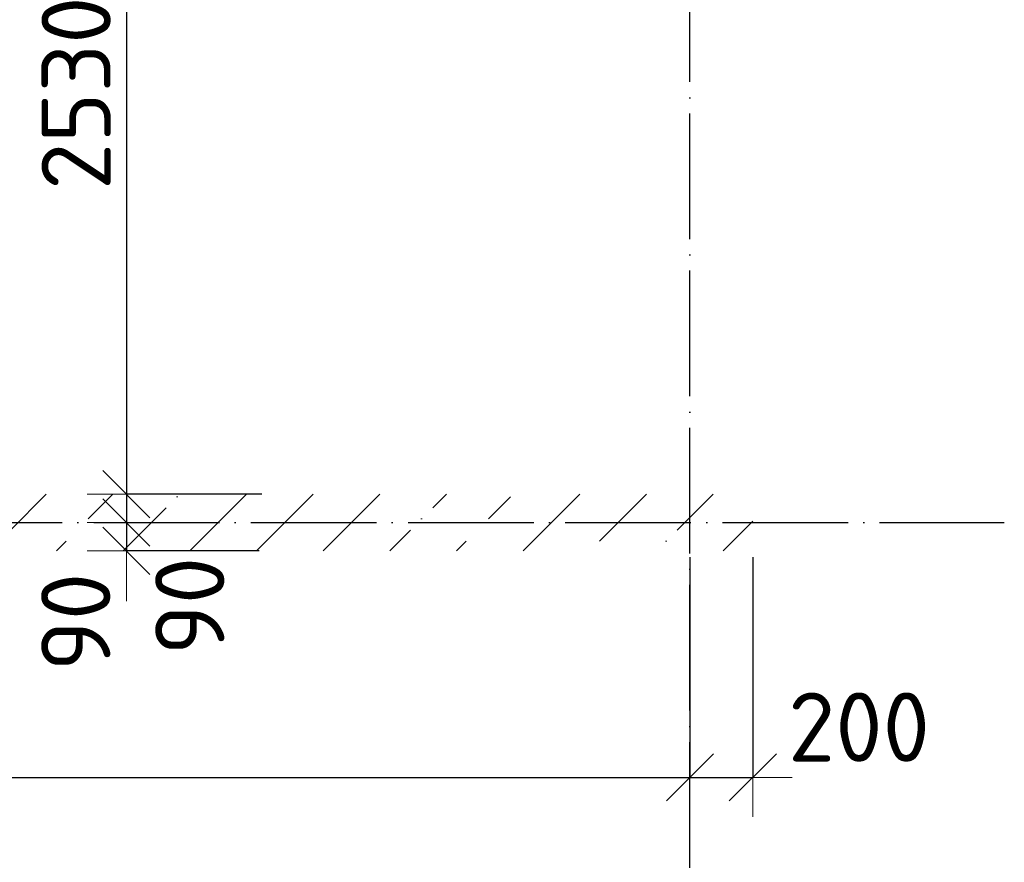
# Model space of a CAD drawing. Header units: millimetres. Extents: x -2725 to 73478, y 45740 to 74643.
# Tile 6 of 15: x 11767 to 14900, y 52259 to 54940. Entities that reach past the tile are written whole.
import ezdxf

# ---------------------------------------------------------------- set-up
doc = ezdxf.new("R2010")
doc.units = ezdxf.units.MM
doc.header["$PDMODE"] = 65
doc.linetypes.add('______11', pattern=[500, 400, -50, 0, -50])
doc.linetypes.add('______5', pattern=[1100, 800, -100, 100, -100])
doc.layers.add('Осевая линия_ общее', color=7, linetype='______5', lineweight=13, true_color=0xa0a0a0)
doc.layers.add('Размерная линия_ общее', color=7, linetype='Continuous', lineweight=13)
doc.layers.add('Стена_ общее', color=7, linetype='Continuous', lineweight=35)
doc.styles.add('ISOCPEUR', font='ISOCPEUR')
doc.dimstyles.new('DIMSTYLE_6', dxfattribs={"dimtxt": 220, "dimasz": 250, "dimexe": 0, "dimexo": 0, "dimgap": 110, "dimtad": 2, "dimdec": 0, "dimrnd": 5, "dimzin": 12, "dimdsep": 46, "dimtxsty": 'ISOCPEUR', "dimblk1": 'ALL_ML_STRICH', "dimblk2": 'ALL_ML_STRICH', "dimsah": 1, "dimcen": 0, "dimclrd": 7, "dimclre": 256, "dimclrt": 7, "dimadec": 0, "dimazin": 0, "dimtfac": 1, "dimtdec": 0, "dimtix": 1, "dimtmove": 2, "dimatfit": 3, "dimfxl": 0, "dimtzin": 0, "dimlwd": 0, "dimlwe": -3, "dimarcsym": 0})
doc.dimstyles.new('DIMSTYLE_9', dxfattribs={"dimtxt": 220, "dimasz": 250, "dimexe": 0, "dimexo": 0, "dimgap": 110, "dimtad": 2, "dimdec": 0, "dimrnd": 5, "dimzin": 12, "dimdsep": 46, "dimtxsty": 'ISOCPEUR', "dimblk1": 'ALL_ML_STRICH', "dimblk2": 'ALL_ML_STRICH', "dimsah": 1, "dimcen": 0, "dimclrd": 7, "dimclre": 256, "dimclrt": 7, "dimadec": 0, "dimazin": 0, "dimtfac": 1, "dimtdec": 0, "dimtix": 1, "dimtmove": 2, "dimatfit": 3, "dimfxl": 0, "dimtvp": 1.2, "dimtzin": 0, "dimlwd": 0, "dimlwe": -3, "dimarcsym": 0})

# ---------------------------------------------------------------- blocks, each defined once
blk = doc.blocks.new('ALL_ML_STRICH')
at = {"color": 0, "linetype": 'ByBlock', "lineweight": -2}
for p, q in [((0, -0.5), (0, 0.5)), ((-0.3, -0.3), (0.3, 0.3)), ((-1, 0), (0.5, 0))]:
    blk.add_line(p, q, dxfattribs=at)
blk = doc.blocks.new('*D125')
at = {"layer": 'DEFPOINTS', "color": 7, "linetype": 'Continuous', "lineweight": 13, "transparency": 33554687}
for p in [(12106.9, 55960), (12900, 55960), (12557.8, 53430)]:
    blk.add_point(p, dxfattribs=at)
at = {"layer": 'Размерная линия_ общее', "color": 253, "linetype": 'Continuous', "lineweight": -2, "true_color": 0xa0a0a0, "transparency": 33554687}
for p, q in [((12880, 55960), (12106.9, 55960)), ((12537.8, 53430), (12106.9, 53430))]:
    blk.add_line(p, q, dxfattribs=at)
at = {"layer": 'Размерная линия_ общее', "color": 7, "linetype": 'Continuous', "lineweight": -2, "transparency": 33554687}
blk.add_line((12106.9, 55960), (12106.9, 53430), dxfattribs=at)
at = {"layer": 'Размерная линия_ общее', "color": 7, "linetype": 'Continuous', "lineweight": 13, "transparency": 33554687, "xscale": 250, "yscale": 250, "zscale": 250}
for p, rotation in [((12106.9, 55960), 90), ((12106.9, 53430), 270)]:
    blk.add_blockref('ALL_ML_STRICH', p, dxfattribs=dict(at, rotation=rotation))
at = {"layer": 'Размерная линия_ общее', "color": 7, "linetype": 'Continuous', "lineweight": 13, "transparency": 33554687, "insert": (11946.9, 54706), "char_height": 220, "width": 880, "attachment_point": 5, "rotation": 90, "style": 'ISOCPEUR'}
blk.add_mtext('\\A1;{2530}', dxfattribs=at)
blk = doc.blocks.new('*D126')
at = {"layer": 'DEFPOINTS', "color": 7, "linetype": 'Continuous', "lineweight": 13, "transparency": 33554687}
for p in [(12106.9, 53430), (12557.8, 53430), (12394.5, 53340)]:
    blk.add_point(p, dxfattribs=at)
at = {"layer": 'Размерная линия_ общее', "color": 253, "linetype": 'Continuous', "lineweight": -2, "true_color": 0xa0a0a0, "transparency": 33554687}
for p, q in [((12537.8, 53430), (12106.9, 53430)), ((12106.9, 53340), (12106.9, 53340))]:
    blk.add_line(p, q, dxfattribs=at)
at = {"layer": 'Размерная линия_ общее', "color": 7, "linetype": 'Continuous', "lineweight": -2, "transparency": 33554687}
blk.add_line((12106.9, 53430), (12106.9, 53340), dxfattribs=at)
at = {"layer": 'Размерная линия_ общее', "color": 7, "linetype": 'Continuous', "lineweight": 13, "transparency": 33554687, "xscale": 250, "yscale": 250, "zscale": 250}
for p, rotation in [((12106.9, 53340), 270), ((12106.9, 53430), 90)]:
    blk.add_blockref('ALL_ML_STRICH', p, dxfattribs=dict(at, rotation=rotation))
at = {"layer": 'Размерная линия_ общее', "color": 7, "linetype": 'Continuous', "lineweight": 13, "transparency": 33554687, "insert": (12308.6, 53074.5), "char_height": 220, "width": 440, "attachment_point": 5, "rotation": 90, "style": 'ISOCPEUR'}
blk.add_mtext('\\A1;{90}', dxfattribs=at)
blk = doc.blocks.new('*D127')
at = {"layer": 'DEFPOINTS', "color": 7, "linetype": 'Continuous', "lineweight": 13, "transparency": 33554687}
for p in [(12106.9, 53340), (12394.5, 53340), (12549.4, 53250)]:
    blk.add_point(p, dxfattribs=at)
at = {"layer": 'Размерная линия_ общее', "color": 253, "linetype": 'Continuous', "lineweight": -2, "true_color": 0xa0a0a0, "transparency": 33554687}
for p, q in [((12106.9, 53340), (12106.9, 53340)), ((12529.4, 53250), (12106.9, 53250))]:
    blk.add_line(p, q, dxfattribs=at)
at = {"layer": 'Размерная линия_ общее', "color": 7, "linetype": 'Continuous', "lineweight": -2, "transparency": 33554687}
blk.add_line((12106.9, 53340), (12106.9, 53250), dxfattribs=at)
at = {"layer": 'Размерная линия_ общее', "color": 7, "linetype": 'Continuous', "lineweight": 13, "transparency": 33554687, "xscale": 250, "yscale": 250, "zscale": 250}
for p, rotation in [((12106.9, 53250), 270), ((12106.9, 53340), 90)]:
    blk.add_blockref('ALL_ML_STRICH', p, dxfattribs=dict(at, rotation=rotation))
at = {"layer": 'Размерная линия_ общее', "color": 7, "linetype": 'Continuous', "lineweight": 13, "transparency": 33554687, "insert": (11945.8, 53023.6), "char_height": 220, "width": 440, "attachment_point": 5, "rotation": 90, "style": 'ISOCPEUR'}
blk.add_mtext('\\A1;{90}', dxfattribs=at)
blk = doc.blocks.new('*D134')
at = {"layer": 'DEFPOINTS', "color": 7, "linetype": 'Continuous', "lineweight": 13, "transparency": 33554687}
for p in [(8400, 53250), (13900, 53250), (8400, 52528.8)]:
    blk.add_point(p, dxfattribs=at)
at = {"layer": 'Размерная линия_ общее', "color": 253, "linetype": 'Continuous', "lineweight": -2, "true_color": 0xa0a0a0, "transparency": 33554687}
for p, q in [((8400, 53230), (8400, 52528.8)), ((13900, 53230), (13900, 52528.8))]:
    blk.add_line(p, q, dxfattribs=at)
at = {"layer": 'Размерная линия_ общее', "color": 7, "linetype": 'Continuous', "lineweight": -2, "transparency": 33554687}
blk.add_line((8400, 52528.8), (13900, 52528.8), dxfattribs=at)
at = {"layer": 'Размерная линия_ общее', "color": 7, "linetype": 'Continuous', "lineweight": 13, "transparency": 33554687, "xscale": 250, "yscale": 250, "zscale": 250, "rotation": 180}
blk.add_blockref('ALL_ML_STRICH', (8400, 52528.8), dxfattribs=at)
at = {"layer": 'Размерная линия_ общее', "color": 7, "linetype": 'Continuous', "lineweight": 13, "transparency": 33554687, "xscale": 250, "yscale": 250, "zscale": 250}
blk.add_blockref('ALL_ML_STRICH', (13900, 52528.8), dxfattribs=at)
at = {"layer": 'Размерная линия_ общее', "color": 7, "linetype": 'Continuous', "lineweight": 13, "transparency": 33554687, "insert": (11161, 52688.8), "char_height": 220, "width": 880, "attachment_point": 5, "style": 'ISOCPEUR'}
blk.add_mtext('\\A1;{5500}', dxfattribs=at)
blk = doc.blocks.new('*D135')
at = {"layer": 'DEFPOINTS', "color": 7, "linetype": 'Continuous', "lineweight": 13, "transparency": 33554687}
for p in [(13900, 53250), (14100, 53250), (13900, 52528.8)]:
    blk.add_point(p, dxfattribs=at)
at = {"layer": 'Размерная линия_ общее', "color": 253, "linetype": 'Continuous', "lineweight": -2, "true_color": 0xa0a0a0, "transparency": 33554687}
for p, q in [((13900, 53230), (13900, 52528.8)), ((14100, 53230), (14100, 52528.8))]:
    blk.add_line(p, q, dxfattribs=at)
at = {"layer": 'Размерная линия_ общее', "color": 7, "linetype": 'Continuous', "lineweight": -2, "transparency": 33554687}
blk.add_line((13900, 52528.8), (14100, 52528.8), dxfattribs=at)
at = {"layer": 'Размерная линия_ общее', "color": 7, "linetype": 'Continuous', "lineweight": 13, "transparency": 33554687, "xscale": 250, "yscale": 250, "zscale": 250, "rotation": 180}
blk.add_blockref('ALL_ML_STRICH', (13900, 52528.8), dxfattribs=at)
at = {"layer": 'Размерная линия_ общее', "color": 7, "linetype": 'Continuous', "lineweight": 13, "transparency": 33554687, "xscale": 250, "yscale": 250, "zscale": 250}
blk.add_blockref('ALL_ML_STRICH', (14100, 52528.8), dxfattribs=at)
at = {"layer": 'Размерная линия_ общее', "color": 7, "linetype": 'Continuous', "lineweight": 13, "transparency": 33554687, "insert": (14437.7, 52689), "char_height": 220, "width": 660, "attachment_point": 5, "style": 'ISOCPEUR'}
blk.add_mtext('\\A1;{200}', dxfattribs=at)

msp = doc.modelspace()

# ---------------------------------------------------------------- hatches: boundary and pattern name
at = {"layer": 'Стена_ общее', "linetype": 'Continuous', "lineweight": 18, "transparency": 33554687}
h = msp.add_hatch(dxfattribs=at)
h.set_pattern_fill('__________539', scale=100, style=0, pattern_type=2)
h.set_pattern_definition([(45, (0, 0), (-212.132, 212.132), [400, -50, 0, -50]), (45, (-106.07, 106.07), (-212.132, 212.132), [800, -100, 100, -100])])
h.paths.add_polyline_path([(9910, 53250), (14100, 53250), (14100, 53430), (9910, 53430)], flags=0)

# ---------------------------------------------------------------- linework, layer by layer
at = {"layer": 'Осевая линия_ общее', "color": 253, "linetype": '______11', "lineweight": -3, "true_color": 0xa0a0a0, "transparency": 33554687}
for p, q in [((13900, 45740), (13900, 69780)), ((13900, 45740), (13900, 69780)), ((-2000, 53340), (14900, 53340)), ((-2000, 53340), (14900, 53340))]:
    msp.add_line(p, q, dxfattribs=at)

# ---------------------------------------------------------------- dimensions: what is measured, and where the dimension line sits
at = {"layer": 'Размерная линия_ общее', "color": 7, "linetype": 'Continuous', "lineweight": 13, "transparency": 33554687}
for base, p1, p2, dimstyle, picture, middle in [((12106.9, 53430), (12880, 55960), (12537.8, 53430), 'DIMSTYLE_6', '*D125', (11946.9, 54706)), ((12106.9, 53340), (12537.8, 53430), (12106.9, 53340), 'DIMSTYLE_9', '*D126', (12308.6, 53074.5)), ((12106.9, 53250), (12106.9, 53340), (12529.4, 53250), 'DIMSTYLE_9', '*D127', (11945.8, 53023.6))]:
    dim = msp.add_linear_dim(base=base, p1=p1, p2=p2, angle=270, dimstyle=dimstyle, override={"dimpost": '<>', "dimclrd": 7, "dimclre": 253, "dimclrt": 7, "dimlwd": 0, "dimlwe": 65533}, dxfattribs=at)
    dim.commit()
    dim.dimension.update_dxf_attribs({"geometry": picture, "text_midpoint": middle, "dimtype": 160})
for base, p1, p2, dimstyle, picture, middle in [((13900, 52528.8), (8400, 53230), (13900, 53230), 'DIMSTYLE_6', '*D134', (11161, 52688.8)), ((14100, 52528.8), (13900, 53230), (14100, 53230), 'DIMSTYLE_9', '*D135', (14437.7, 52689))]:
    dim = msp.add_linear_dim(base=base, p1=p1, p2=p2, dimstyle=dimstyle, override={"dimpost": '<>', "dimclrd": 7, "dimclre": 253, "dimclrt": 7, "dimlwd": 0, "dimlwe": 65533}, dxfattribs=at)
    dim.commit()
    dim.dimension.update_dxf_attribs({"geometry": picture, "text_midpoint": middle, "dimtype": 160})

doc.saveas('drawing.dxf')
